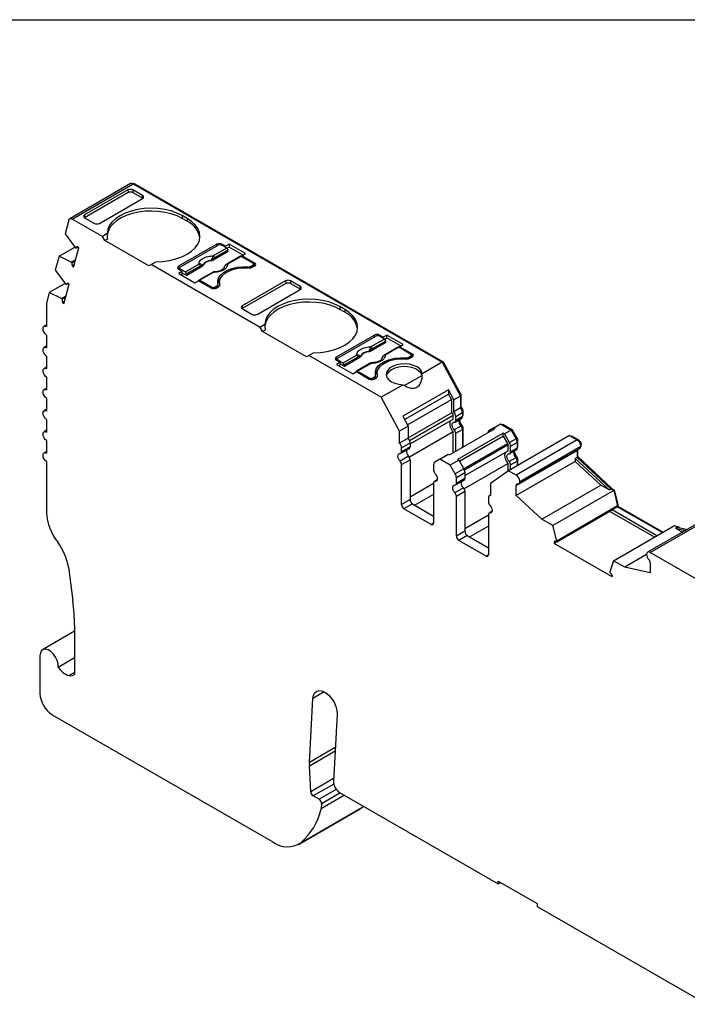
# Model space of a CAD drawing. Header units: millimetres. Extents: x 6 to 273, y 6 to 210.
# Tile 6 of 7: x 201 to 240, y 152 to 210. Entities that reach past the tile are written whole.
import ezdxf

# ---------------------------------------------------------------- set-up
doc = ezdxf.new("R2010")
doc.units = ezdxf.units.MM
doc.linetypes.add('SLD-Solid', pattern=[0])
doc.layers.add('TEXT', color=140, linetype='SLD-Solid', lineweight=25)

msp = doc.modelspace()

# ---------------------------------------------------------------- linework, layer by layer
for p, q in [((207.305, 200.031), (203.769, 197.99)), ((203.919, 197.975), (207.455, 200.016)), ((207.145, 199.664), (204.636, 198.216)), ((207.145, 199.664), (207.157, 199.508)), ((208, 199.334), (207.428, 199.664)), ((207.428, 199.664), (207.44, 199.508)), ((207.455, 200.016), (225.388, 189.664)), ((207.525, 199.976), (207.561, 199.996)), ((225.462, 189.662), (207.561, 199.996)), ((207.157, 199.508), (204.635, 198.052)), ((205.49, 197.722), (207.999, 199.171)), ((207.44, 199.508), (208.012, 199.178)), ((208.012, 199.179), (208, 199.334)), ((203.714, 197.912), (203.501, 197.116)), ((205.666, 196.967), (203.919, 197.975)), ((204.636, 198.216), (204.624, 198.059)), ((204.635, 198.052), (205.207, 197.722)), ((210.581, 198.008), (210.298, 198.171)), ((210.298, 198.171), (210.298, 198.008)), ((210.581, 197.844), (210.298, 198.008)), ((210.581, 198.008), (210.581, 197.844)), ((203.501, 197.116), (204.087, 196.321)), ((205.945, 197.127), (205.666, 196.967)), ((205.808, 196.722), (205.666, 196.967)), ((205.959, 196.809), (205.808, 196.722)), ((208.353, 195.252), (205.808, 196.722)), ((203.153, 195.818), (204.068, 196.346)), ((203.999, 195.174), (204.301, 196.3)), ((204.087, 196.321), (204.128, 196.285)), ((204.128, 196.285), (204.244, 196.351)), ((204.301, 196.3), (204.217, 196.375)), ((212.313, 196.518), (210.086, 195.232)), ((210.192, 195.191), (212.384, 196.456)), ((212.885, 196.29), (212.098, 195.835)), ((212.955, 196.175), (212.168, 195.72)), ((212.313, 196.518), (212.313, 196.416)), ((212.815, 196.391), (212.596, 196.518)), ((212.596, 196.518), (212.596, 196.456)), ((212.885, 196.29), (212.596, 196.456)), ((213.027, 196.514), (212.815, 196.391)), ((212.815, 196.33), (212.815, 196.391)), ((212.902, 196.278), (213.027, 196.35)), ((212.962, 196.082), (212.955, 196.175)), ((213.975, 195.967), (213.027, 196.514)), ((213.027, 196.514), (213.027, 196.35)), ((213.833, 195.885), (213.027, 196.35)), ((203.153, 195.818), (202.934, 194.999)), ((203.858, 195.468), (203.153, 195.818)), ((203.858, 195.468), (204.119, 195.618)), ((203.899, 195.431), (204.099, 195.547)), ((211.99, 195.566), (211.991, 195.551)), ((212.094, 195.647), (212.097, 195.582)), ((212.962, 196.082), (212.097, 195.582)), ((213.671, 195.812), (212.884, 195.357)), ((213.721, 195.807), (212.934, 195.352)), ((214.399, 195.416), (213.721, 195.807)), ((213.763, 195.844), (213.975, 195.967)), ((214.505, 195.416), (213.763, 195.844)), ((213.763, 195.783), (213.763, 195.844)), ((202.934, 194.999), (203.52, 194.204)), ((203.899, 195.431), (203.858, 195.468)), ((204.039, 195.319), (203.915, 195.248)), ((203.915, 195.248), (203.999, 195.174)), ((208.495, 195.334), (208.353, 195.252)), ((208.495, 195.334), (208.773, 195.495)), ((214.816, 191.685), (208.495, 195.334)), ((210.086, 195.232), (210.086, 195.069)), ((210.148, 195.104), (210.086, 195.069)), ((210.086, 195.069), (210.305, 194.942)), ((210.148, 195.13), (210.148, 195.033)), ((210.192, 195.069), (210.481, 194.902)), ((210.192, 195.007), (210.192, 195.069)), ((210.481, 194.902), (211.268, 195.356)), ((211.338, 195.241), (210.551, 194.787)), ((211.423, 195.193), (210.558, 194.694)), ((211.423, 195.193), (211.417, 195.257)), ((211.478, 195.255), (211.477, 195.269)), ((214.123, 195.199), (214.123, 195.143)), ((214.293, 195.232), (214.399, 195.293)), ((214.293, 195.144), (214.293, 195.232)), ((214.364, 195.17), (214.505, 195.252)), ((214.399, 195.293), (214.399, 195.191)), ((214.443, 195.216), (214.443, 195.354)), ((214.505, 195.252), (214.443, 195.288)), ((214.505, 195.252), (214.505, 195.416)), ((210.305, 194.942), (210.093, 194.82)), ((210.093, 194.82), (211.04, 194.273)), ((210.234, 194.738), (210.305, 194.779)), ((210.305, 194.779), (210.305, 194.942)), ((210.558, 194.694), (210.305, 194.84)), ((210.551, 194.787), (210.558, 194.694)), ((211.04, 194.273), (211.252, 194.395)), ((211.252, 194.395), (211.995, 193.966)), ((212.054, 194.878), (211.267, 194.424)), ((212.104, 194.873), (211.317, 194.419)), ((211.317, 194.419), (211.995, 194.028)), ((203.502, 194.228), (202.587, 193.7)), ((203.432, 193.056), (203.734, 194.183)), ((203.52, 194.204), (203.561, 194.168)), ((203.561, 194.168), (203.676, 194.234)), ((203.734, 194.183), (203.65, 194.258)), ((211.995, 194.028), (211.995, 193.966)), ((212.207, 194.028), (212.313, 194.089)), ((212.207, 193.94), (212.207, 194.028)), ((212.278, 193.966), (212.419, 194.048)), ((212.313, 194.089), (212.313, 193.987)), ((212.372, 194.021), (212.372, 194.17)), ((212.457, 194.283), (212.457, 194.119)), ((212.457, 194.119), (212.459, 194.08)), ((212.475, 194.112), (212.475, 194.148)), ((216.295, 194.382), (213.785, 192.933)), ((216.307, 194.226), (213.785, 192.77)), ((214.64, 192.44), (217.149, 193.889)), ((216.295, 194.382), (216.307, 194.226)), ((217.15, 194.052), (216.578, 194.382)), ((216.578, 194.382), (216.59, 194.226)), ((216.59, 194.226), (217.161, 193.896)), ((217.162, 193.897), (217.15, 194.052)), ((202.587, 193.7), (202.441, 193.153)), ((203.291, 193.351), (202.587, 193.7)), ((203.551, 193.501), (203.291, 193.351)), ((203.332, 193.314), (203.291, 193.351)), ((203.532, 193.43), (203.332, 193.314)), ((202.433, 193.094), (202.433, 191.729)), ((203.471, 193.202), (203.348, 193.131)), ((203.348, 193.131), (203.432, 193.056)), ((213.785, 192.933), (213.774, 192.777)), ((213.785, 192.77), (214.357, 192.44)), ((219.731, 192.725), (219.448, 192.889)), ((219.448, 192.889), (219.448, 192.725)), ((219.731, 192.562), (219.448, 192.725)), ((219.731, 192.725), (219.731, 192.562)), ((202.433, 191.83), (202.284, 191.744)), ((215.095, 191.845), (214.816, 191.685)), ((214.958, 191.44), (214.816, 191.685)), ((202.433, 191.239), (202.433, 190.504)), ((215.109, 191.527), (214.958, 191.44)), ((217.503, 189.97), (214.958, 191.44)), ((221.463, 191.236), (219.236, 189.95)), ((219.342, 189.909), (221.534, 191.174)), ((222.035, 191.008), (221.248, 190.553)), ((221.463, 191.133), (221.463, 191.236)), ((221.965, 191.109), (221.746, 191.236)), ((221.746, 191.236), (221.746, 191.174)), ((222.035, 191.008), (221.746, 191.174)), ((222.177, 191.231), (221.965, 191.109)), ((221.965, 191.048), (221.965, 191.109)), ((222.052, 190.996), (222.177, 191.068)), ((223.125, 190.684), (222.177, 191.231)), ((222.177, 191.068), (222.177, 191.231)), ((222.177, 191.068), (222.983, 190.603)), ((202.433, 190.606), (202.283, 190.519)), ((222.112, 190.8), (221.247, 190.3)), ((222.105, 190.892), (221.318, 190.438)), ((222.821, 190.53), (222.034, 190.075)), ((222.871, 190.525), (222.084, 190.07)), ((222.112, 190.8), (222.105, 190.892)), ((223.549, 190.133), (222.871, 190.525)), ((222.913, 190.562), (223.125, 190.684)), ((223.655, 190.133), (222.913, 190.562)), ((222.913, 190.501), (222.913, 190.562)), ((202.433, 190.014), (202.433, 189.28)), ((217.645, 190.052), (217.503, 189.97)), ((217.645, 190.052), (217.923, 190.212)), ((221.852, 187.623), (217.645, 190.052)), ((219.236, 189.95), (219.236, 189.786)), ((219.236, 189.786), (219.298, 189.822)), ((219.298, 189.848), (219.298, 189.751)), ((219.631, 189.62), (220.418, 190.074)), ((220.488, 189.959), (219.701, 189.504)), ((220.573, 189.911), (219.708, 189.412)), ((220.573, 189.911), (220.567, 189.975)), ((220.628, 189.973), (220.627, 189.987)), ((221.14, 190.283), (221.141, 190.268)), ((221.243, 190.365), (221.247, 190.3)), ((223.273, 189.917), (223.273, 189.861)), ((223.443, 189.95), (223.549, 190.011)), ((223.443, 189.862), (223.443, 189.95)), ((223.514, 189.888), (223.655, 189.97)), ((223.549, 190.011), (223.549, 189.909)), ((223.593, 189.934), (223.593, 190.072)), ((223.593, 190.006), (223.655, 189.97)), ((223.655, 189.97), (223.655, 190.133)), ((202.433, 189.381), (202.283, 189.294)), ((219.236, 189.786), (219.455, 189.66)), ((219.455, 189.66), (219.243, 189.537)), ((219.243, 189.537), (220.19, 188.99)), ((219.342, 189.786), (219.631, 189.62)), ((219.342, 189.725), (219.342, 189.786)), ((219.455, 189.497), (219.384, 189.456)), ((219.455, 189.497), (219.455, 189.66)), ((219.708, 189.412), (219.455, 189.558)), ((219.701, 189.504), (219.708, 189.412)), ((221.204, 189.596), (220.417, 189.142)), ((221.254, 189.591), (220.467, 189.137)), ((225.388, 189.664), (224.226, 188.993)), ((225.388, 189.664), (226.449, 187.695)), ((225.406, 189.629), (225.462, 189.662)), ((226.485, 187.766), (225.462, 189.662)), ((202.433, 188.79), (202.433, 188.055)), ((220.19, 188.99), (220.402, 189.113)), ((220.402, 189.113), (221.145, 188.684)), ((220.467, 189.137), (221.145, 188.745)), ((221.145, 188.745), (221.145, 188.684)), ((221.357, 188.745), (221.463, 188.807)), ((221.357, 188.658), (221.357, 188.745)), ((221.428, 188.684), (221.569, 188.766)), ((221.463, 188.807), (221.463, 188.705)), ((221.522, 188.738), (221.522, 188.888)), ((221.607, 189.001), (221.607, 188.837)), ((221.607, 188.837), (221.609, 188.798)), ((221.625, 188.83), (221.625, 188.866)), ((224.214, 188.895), (223.193, 188.306)), ((202.433, 188.156), (202.283, 188.07)), ((223.119, 188.355), (221.852, 187.623)), ((202.433, 187.565), (202.433, 186.83)), ((222.914, 185.654), (221.852, 187.623)), ((225.746, 188.053), (223.094, 186.522)), ((223.195, 186.337), (225.746, 187.81)), ((226.06, 187.47), (225.746, 188.053)), ((225.746, 188.053), (225.746, 187.81)), ((225.919, 187.489), (225.746, 187.81)), ((226.449, 187.695), (226.06, 187.47)), ((226.429, 187.733), (226.485, 187.766)), ((226.449, 187.695), (226.449, 187.01)), ((226.485, 187.056), (226.485, 187.766)), ((223.367, 186.016), (225.919, 187.489)), ((225.919, 187.489), (225.919, 186.72)), ((226.06, 186.785), (226.06, 187.47)), ((226.449, 187.01), (226.06, 186.785)), ((226.449, 187.036), (226.485, 187.056)), ((202.433, 186.931), (202.283, 186.845)), ((223.094, 186.522), (223.409, 185.94)), ((223.409, 185.271), (225.919, 186.72)), ((223.488, 185.121), (226.029, 186.588)), ((226.029, 186.361), (226.029, 186.588)), ((226.129, 186.188), (226.518, 186.412)), ((226.17, 186.507), (226.559, 186.731)), ((226.17, 186.279), (226.17, 186.507)), ((226.559, 186.504), (226.17, 186.279)), ((226.55, 186.808), (226.595, 186.833)), ((226.559, 186.731), (226.559, 186.504)), ((226.559, 186.585), (226.595, 186.606)), ((226.559, 186.552), (226.574, 186.56)), ((226.595, 186.606), (226.595, 186.833)), ((202.433, 186.34), (202.433, 185.605)), ((223.409, 185.94), (222.914, 185.654)), ((223.409, 185.94), (223.409, 185.254)), ((223.519, 184.912), (226.029, 186.361)), ((226.474, 185.954), (226.086, 185.73)), ((226.552, 185.957), (226.498, 185.925)), ((226.547, 185.83), (226.595, 185.857)), ((226.595, 184.736), (226.595, 185.857)), ((228.386, 185.851), (228.094, 185.683)), ((228.386, 185.851), (228.775, 186.076)), ((228.456, 185.81), (228.386, 185.851)), ((228.775, 186.076), (229.388, 185.722)), ((228.875, 186.018), (228.91, 186.038)), ((229.465, 185.718), (228.91, 186.038)), ((202.433, 185.707), (202.283, 185.62)), ((222.914, 184.969), (222.914, 185.654)), ((223.409, 185.254), (222.914, 184.969)), ((226.029, 185.613), (223.477, 184.139)), ((225.805, 184.279), (228.456, 185.81)), ((226.029, 184.409), (226.029, 185.613)), ((226.17, 185.531), (226.559, 185.755)), ((226.17, 184.491), (226.17, 185.531)), ((228.928, 185.538), (226.276, 184.007)), ((228.928, 185.375), (226.383, 183.905)), ((228.94, 185.368), (226.389, 183.895)), ((226.559, 185.755), (226.559, 184.715)), ((228.928, 185.375), (228.928, 185.538)), ((228.999, 185.497), (228.928, 185.538)), ((228.94, 185.368), (228.928, 185.375)), ((229.19, 184.935), (228.94, 185.368)), ((229.388, 185.722), (228.999, 185.497)), ((229.29, 184.992), (228.999, 185.497)), ((232.775, 185.399), (229.239, 183.358)), ((229.388, 185.722), (229.679, 185.217)), ((229.408, 185.686), (229.465, 185.718)), ((229.735, 185.249), (229.465, 185.718)), ((229.679, 185.217), (229.735, 185.249)), ((232.775, 185.399), (233.213, 185.146)), ((232.877, 185.34), (232.912, 185.361)), ((233.319, 185.126), (232.912, 185.361)), ((202.433, 185.115), (202.433, 184.38)), ((223.024, 184.69), (223.519, 184.976)), ((223.519, 184.748), (223.024, 184.463)), ((223.024, 184.463), (223.024, 184.69)), ((223.519, 184.976), (223.519, 184.748)), ((229.19, 184.935), (226.639, 183.462)), ((229.211, 184.865), (226.67, 183.398)), ((229.211, 184.524), (229.211, 184.865)), ((229.679, 185.217), (229.29, 184.992)), ((229.352, 184.783), (229.741, 185.008)), ((229.352, 184.442), (229.352, 184.783)), ((233.213, 185.146), (229.678, 183.105)), ((229.732, 185.084), (229.777, 185.11)), ((229.741, 185.008), (229.741, 184.667)), ((229.741, 184.748), (229.777, 184.769)), ((229.741, 184.715), (229.756, 184.723)), ((229.777, 184.769), (229.777, 185.11)), ((229.89, 182.743), (233.425, 184.784)), ((233.275, 185.1), (233.319, 185.126)), ((233.415, 184.86), (233.461, 184.886)), ((202.433, 184.482), (202.283, 184.395)), ((223.434, 184.199), (222.939, 183.913)), ((222.982, 184.371), (223.477, 184.657)), ((225.239, 184.035), (225.734, 184.32)), ((225.734, 184.32), (225.805, 184.279)), ((226.701, 183.075), (229.211, 184.524)), ((229.656, 184.117), (229.268, 183.893)), ((229.311, 184.351), (229.7, 184.575)), ((229.741, 184.667), (229.352, 184.442)), ((229.678, 182.496), (233.213, 184.537)), ((229.734, 184.12), (229.68, 184.089)), ((229.828, 182.61), (233.363, 184.651)), ((233.213, 184.135), (233.107, 184.074)), ((233.213, 184.537), (233.213, 184.135)), ((233.213, 184.157), (233.248, 184.177)), ((233.213, 184.135), (235.175, 182.309)), ((233.248, 184.177), (233.248, 184.585)), ((235.27, 182.295), (233.248, 184.177)), ((202.433, 183.89), (202.433, 180.939)), ((223.024, 183.714), (223.519, 184)), ((223.024, 181.394), (223.024, 183.714)), ((223.519, 184), (223.519, 181.68)), ((224.885, 183.729), (224.885, 183.388)), ((225.239, 184.035), (224.948, 183.866)), ((225.852, 183.681), (225.239, 184.035)), ((226.347, 183.966), (225.852, 183.681)), ((226.144, 183.176), (225.852, 183.681)), ((226.276, 184.007), (226.347, 183.966)), ((226.347, 183.966), (226.639, 183.462)), ((229.211, 183.776), (226.659, 182.303)), ((229.211, 183.339), (229.211, 183.776)), ((229.352, 183.694), (229.741, 183.918)), ((229.352, 183.424), (229.352, 183.694)), ((233.107, 183.903), (229.678, 181.923)), ((229.729, 183.993), (229.777, 184.021)), ((229.741, 183.918), (229.741, 183.648)), ((229.777, 183.669), (229.777, 184.021)), ((233.107, 184.074), (233.107, 183.903)), ((233.107, 184.074), (235.068, 182.248)), ((234.586, 182.526), (233.107, 183.903)), ((226.639, 183.462), (226.144, 183.176)), ((226.206, 182.967), (226.701, 183.252)), ((226.206, 182.626), (226.206, 182.967)), ((226.701, 183.252), (226.701, 182.912)), ((229.239, 183.358), (228.178, 182.615)), ((229.678, 183.105), (229.239, 183.358)), ((223.519, 181.843), (224.885, 182.632)), ((224.885, 182.64), (224.885, 180.319)), ((225.088, 182.824), (224.927, 182.731)), ((224.97, 182.74), (225.08, 182.804)), ((226.164, 182.534), (226.659, 182.82)), ((226.701, 182.912), (226.206, 182.626)), ((228.178, 182.615), (228.178, 181.93)), ((229.678, 181.923), (229.678, 182.496)), ((231.156, 180.547), (234.586, 182.526)), ((235.068, 182.248), (234.586, 182.526)), ((224.885, 181.979), (223.802, 181.353)), ((226.616, 182.362), (226.121, 182.076)), ((226.206, 181.877), (226.701, 182.163)), ((226.206, 179.557), (226.206, 181.877)), ((226.701, 182.163), (226.701, 179.843)), ((228.178, 181.944), (228.13, 181.916)), ((231.156, 180.547), (229.678, 181.923)), ((235.334, 182.217), (231.799, 180.176)), ((235.068, 182.248), (235.175, 182.309)), ((235.175, 182.309), (235.334, 182.217)), ((235.235, 182.274), (235.27, 182.295)), ((235.39, 182.226), (235.27, 182.295)), ((235.334, 182.217), (235.564, 181.314)), ((235.339, 182.196), (235.39, 182.226)), ((235.599, 181.402), (235.39, 182.226)), ((223.519, 181.68), (223.024, 181.394)), ((223.66, 181.435), (223.165, 181.149)), ((223.66, 181.435), (224.885, 180.727)), ((228.067, 181.779), (228.067, 181.551)), ((235.564, 181.314), (232.028, 179.273)), ((235.564, 181.265), (235.246, 181.081)), ((235.549, 181.373), (235.599, 181.402)), ((235.564, 181.314), (235.564, 181.265)), ((235.564, 181.265), (235.599, 181.285)), ((235.564, 181.265), (238.159, 179.767)), ((235.599, 181.285), (235.599, 181.402)), ((238.194, 179.787), (235.599, 181.285)), ((224.744, 180.238), (223.165, 181.149)), ((226.701, 180.006), (228.067, 180.795)), ((228.067, 180.803), (228.067, 178.482)), ((228.27, 180.987), (228.109, 180.894)), ((228.152, 180.903), (228.262, 180.967)), ((232.028, 179.224), (235.246, 181.081)), ((237.699, 179.501), (235.104, 180.999)), ((237.841, 179.583), (235.246, 181.081)), ((224.885, 180.319), (224.744, 180.238)), ((228.067, 180.142), (226.984, 179.516)), ((231.799, 180.176), (231.156, 180.547)), ((232.028, 179.273), (231.799, 180.176)), ((235.333, 178.135), (238.869, 180.176)), ((240.841, 180.671), (237.306, 178.63)), ((237.456, 178.615), (240.991, 180.656)), ((238.869, 180.176), (239.028, 180.084)), ((238.99, 180.106), (239.025, 180.127)), ((239.144, 180.058), (239.025, 180.127)), ((226.701, 179.843), (226.206, 179.557)), ((226.842, 179.598), (226.347, 179.312)), ((226.842, 179.598), (228.067, 178.891)), ((239.028, 180.084), (238.922, 180.023)), ((238.922, 180.023), (239.321, 179.793)), ((238.922, 180.023), (239.496, 179.895)), ((239.028, 180.084), (239.603, 179.956)), ((227.926, 178.401), (226.347, 179.312)), ((231.887, 179.243), (231.887, 179.142)), ((232.028, 179.224), (231.887, 179.142)), ((235.245, 177.203), (231.887, 179.142)), ((232.028, 179.224), (232.028, 179.273)), ((228.067, 178.482), (227.926, 178.401)), ((237.244, 178.496), (235.976, 177.764)), ((242.033, 175.973), (237.456, 178.615)), ((235.333, 178.135), (235.103, 177.497)), ((235.976, 177.764), (235.333, 178.135)), ((237.456, 178.006), (237.456, 177.433)), ((203.691, 177.752), (203.955, 175.799)), ((235.103, 177.497), (235.103, 177.448)), ((235.245, 177.203), (235.245, 177.304)), ((237.456, 177.433), (235.976, 177.764)), ((204.054, 174.036), (202.201, 172.967)), ((204.054, 174.382), (204.054, 171.54)), ((202.046, 172.624), (202.046, 170.419)), ((203.105, 171.958), (204.054, 172.506)), ((204.054, 171.639), (203.747, 171.462)), ((218.538, 170.515), (217.875, 170.132)), ((217.675, 166.424), (217.875, 170.132)), ((202.753, 169.194), (215.548, 161.808)), ((219.286, 169.218), (219.076, 165.317)), ((219.183, 167.294), (217.675, 166.424)), ((217.675, 166.223), (219.172, 167.086)), ((217.755, 164.713), (217.675, 166.223)), ((219.085, 165.48), (217.755, 164.713)), ((219.091, 165.167), (217.896, 164.478)), ((219.239, 164.854), (218.242, 164.278)), ((219.429, 164.681), (228.637, 159.365)), ((218.242, 164.278), (217.896, 164.478)), ((219.712, 164.518), (218.354, 163.734)), ((219.482, 164.65), (218.383, 164.016)), ((217.048, 161.659), (220.583, 163.7)), ((217.185, 161.755), (220.721, 163.796)), ((218.383, 164.016), (218.354, 163.734)), ((220.583, 163.7), (220.721, 163.796)), ((220.721, 163.796), (220.818, 163.879)), ((228.637, 159.529), (230.9, 158.222)), ((228.637, 159.365), (228.637, 159.529)), ((228.637, 159.365), (228.778, 159.447)), ((230.9, 158.222), (230.9, 158.059)), ((230.9, 158.059), (240.745, 152.375))]:
    msp.add_line(p, q)
at = {"flags": 128}
for points in [[(210.298, 198.171), (209.993, 198.321), (209.652, 198.442), (209.282, 198.53), (208.892, 198.584), (208.493, 198.602), (208.094, 198.584), (207.705, 198.53), (207.335, 198.441), (206.994, 198.32), (206.69, 198.17), (206.43, 197.994), (206.221, 197.796), (206.068, 197.583), (205.976, 197.358), (205.945, 197.127)], [(210.298, 198.008), (210, 198.155), (209.667, 198.274), (209.305, 198.362), (208.925, 198.418), (208.535, 198.439), (208.143, 198.425), (207.76, 198.376), (207.394, 198.295), (207.054, 198.181), (206.749, 198.04), (206.484, 197.872), (206.268, 197.684), (206.104, 197.478), (205.996, 197.26), (205.948, 197.036), (205.947, 197.022)], [(203.714, 197.912), (203.726, 197.943), (203.743, 197.968), (203.764, 197.987), (203.79, 197.999), (203.819, 198.004), (203.851, 198.002), (203.884, 197.992), (203.919, 197.975)], [(208.773, 195.495), (209.172, 195.512), (209.562, 195.566), (209.932, 195.654), (210.274, 195.775), (210.579, 195.925), (210.839, 196.1), (211.049, 196.297), (211.202, 196.511), (211.296, 196.735), (211.328, 196.966), (211.296, 197.196), (211.203, 197.421), (211.05, 197.635), (210.841, 197.832), (210.581, 198.008)], [(212.37, 194.187), (212.357, 194.371), (212.41, 194.552), (212.527, 194.724), (212.701, 194.878), (212.927, 195.008), (213.193, 195.109), (213.49, 195.176), (213.805, 195.206), (214.123, 195.199)], [(212.475, 194.148), (212.459, 194.328), (212.508, 194.507), (212.621, 194.676), (212.791, 194.828), (213.013, 194.956), (213.276, 195.054), (213.568, 195.119), (213.878, 195.147), (214.191, 195.138)], [(211.248, 194.392), (211.249, 194.398), (211.254, 194.41), (211.261, 194.419), (211.269, 194.425), (211.28, 194.428), (211.292, 194.428), (211.304, 194.425), (211.317, 194.419)], [(219.448, 192.889), (219.143, 193.039), (218.802, 193.16), (218.432, 193.248), (218.042, 193.302), (217.643, 193.32), (217.244, 193.302), (216.855, 193.247), (216.485, 193.159), (216.144, 193.038), (215.839, 192.888), (215.58, 192.712), (215.371, 192.514), (215.218, 192.301), (215.125, 192.076), (215.095, 191.845)], [(219.448, 192.725), (219.15, 192.873), (218.817, 192.992), (218.455, 193.08), (218.075, 193.135), (217.685, 193.156), (217.293, 193.143), (216.91, 193.094), (216.544, 193.012), (216.204, 192.899), (215.899, 192.757), (215.634, 192.59), (215.418, 192.401), (215.253, 192.196), (215.146, 191.978), (215.097, 191.753), (215.096, 191.739)], [(217.923, 190.212), (218.322, 190.23), (218.712, 190.284), (219.082, 190.372), (219.424, 190.492), (219.729, 190.642), (219.989, 190.818), (220.199, 191.015), (220.352, 191.229), (220.446, 191.453), (220.478, 191.684), (220.446, 191.914), (220.353, 192.139), (220.2, 192.353), (219.991, 192.55), (219.731, 192.725)], [(202.433, 191.239), (202.352, 191.305), (202.283, 191.398), (202.238, 191.504), (202.221, 191.607), (202.238, 191.691), (202.283, 191.744), (202.352, 191.757), (202.433, 191.729)], [(202.433, 190.014), (202.352, 190.08), (202.283, 190.173), (202.237, 190.279), (202.221, 190.382), (202.237, 190.466), (202.283, 190.519), (202.352, 190.532), (202.433, 190.504)], [(221.52, 188.905), (221.507, 189.089), (221.56, 189.27), (221.677, 189.441), (221.851, 189.595), (222.077, 189.726), (222.343, 189.826), (222.64, 189.894), (222.955, 189.924), (223.273, 189.917)], [(221.625, 188.866), (221.609, 189.046), (221.658, 189.225), (221.771, 189.394), (221.941, 189.546), (222.163, 189.674), (222.426, 189.772), (222.718, 189.837), (223.028, 189.865), (223.341, 189.856)], [(202.433, 188.79), (202.352, 188.855), (202.283, 188.948), (202.237, 189.054), (202.221, 189.157), (202.237, 189.241), (202.283, 189.294), (202.352, 189.308), (202.433, 189.28)], [(224.226, 188.993), (224.182, 189.138), (224.078, 189.271), (223.923, 189.387), (223.723, 189.478), (223.492, 189.538), (223.243, 189.565), (222.99, 189.556), (222.748, 189.513), (222.53, 189.437), (222.351, 189.333), (222.22, 189.208), (222.145, 189.068), (222.13, 188.922), (222.176, 188.778), (222.281, 188.645), (222.438, 188.53), (222.638, 188.44), (222.87, 188.38), (223.119, 188.355)], [(224.214, 188.895), (224.142, 189.037), (224.013, 189.164), (223.835, 189.269), (223.618, 189.347), (223.375, 189.392), (223.12, 189.402), (222.869, 189.376), (222.636, 189.316), (222.435, 189.225), (222.278, 189.109), (222.174, 188.975), (222.137, 188.878)], [(220.398, 189.11), (220.399, 189.116), (220.404, 189.128), (220.411, 189.137), (220.419, 189.143), (220.43, 189.146), (220.442, 189.146), (220.454, 189.143), (220.467, 189.137)], [(202.433, 187.565), (202.352, 187.63), (202.283, 187.723), (202.237, 187.829), (202.221, 187.932), (202.237, 188.017), (202.283, 188.07), (202.352, 188.083), (202.433, 188.055)], [(202.433, 186.34), (202.352, 186.405), (202.283, 186.498), (202.237, 186.604), (202.221, 186.707), (202.237, 186.792), (202.283, 186.845), (202.352, 186.858), (202.433, 186.83)], [(226.086, 185.73), (226.034, 185.797), (225.993, 185.873), (225.967, 185.952), (225.958, 186.028), (225.967, 186.092), (225.993, 186.142), (226.034, 186.171), (226.086, 186.179)], [(202.433, 185.115), (202.352, 185.181), (202.283, 185.274), (202.237, 185.38), (202.221, 185.483), (202.237, 185.567), (202.283, 185.62), (202.352, 185.633), (202.433, 185.605)], [(202.433, 183.89), (202.352, 183.956), (202.283, 184.049), (202.237, 184.155), (202.221, 184.258), (202.237, 184.342), (202.283, 184.395), (202.352, 184.409), (202.433, 184.38)], [(222.939, 183.913), (222.887, 183.98), (222.846, 184.057), (222.82, 184.136), (222.812, 184.211), (222.82, 184.276), (222.846, 184.325), (222.887, 184.355), (222.939, 184.362)], [(229.268, 183.893), (229.215, 183.96), (229.175, 184.036), (229.149, 184.115), (229.14, 184.191), (229.149, 184.256), (229.175, 184.305), (229.215, 184.334), (229.268, 184.342)], [(233.216, 184.566), (233.215, 184.56), (233.213, 184.537)], [(224.97, 183.189), (225.022, 183.122), (225.063, 183.046), (225.089, 182.966), (225.098, 182.891), (225.089, 182.826), (225.063, 182.777), (225.022, 182.748), (224.97, 182.74)], [(226.121, 182.076), (226.069, 182.144), (226.028, 182.22), (226.002, 182.299), (225.994, 182.374), (226.002, 182.439), (226.028, 182.488), (226.069, 182.518), (226.121, 182.525)], [(228.152, 181.352), (228.204, 181.285), (228.245, 181.209), (228.271, 181.13), (228.28, 181.054), (228.271, 180.99), (228.245, 180.94), (228.204, 180.911), (228.152, 180.903)], [(203.105, 171.958), (203.096, 172.142), (203.042, 172.341), (202.949, 172.538), (202.824, 172.716), (202.677, 172.86), (202.522, 172.958), (202.372, 173.001), (202.239, 172.985), (202.135, 172.912), (202.069, 172.788), (202.046, 172.624)], [(217.875, 170.132), (217.91, 170.321), (217.991, 170.466), (218.112, 170.557), (218.265, 170.588), (218.439, 170.557), (218.623, 170.466), (218.804, 170.32), (218.97, 170.131), (219.11, 169.911), (219.213, 169.675), (219.273, 169.439), (219.286, 169.218)]]:
    msp.add_lwpolyline(points, dxfattribs=at)
for centre, radius, start, end in [((207.367, 199.892), 0.152, 54.6724, 114.0171), ((207.501, 199.913), 0.102, 54.3468, 109.6072), ((210.007, 196.633), 1.341, 10.8525, 64.663), ((204.295, 196.209), 0.183, 115.1262, 155.5999), ((212.455, 196.245), 0.307, 62.6096, 117.3904), ((212.49, 196.252), 0.231, 62.6097, 117.3903), ((212.801, 196.159), 0.155, 5.689, 57.1991), ((211.978, 194.993), 0.573, 88.8448, 151.1498), ((211.979, 194.979), 0.571, 88.8136, 151.181), ((211.771, 195.265), 0.5, 49.8822, 58.7426), ((212.013, 195.705), 0.155, 5.689, 57.1991), ((213.692, 195.768), 0.0484, 53.1025, 115.5871), ((204.44, 195.386), 0.543, 175.1886, 194.6786), ((210.117, 195.15), 0.0873, 110.7835, 249.2164), ((210.215, 195.13), 0.0655, 110.7834, 249.2166), ((211.184, 195.226), 0.155, 5.689, 57.1991), ((211.308, 195.303), 0.118, 336.668, 18.1748), ((212.777, 195.254), 0.00686, 52.5203, 103.5056), ((212.905, 195.312), 0.0497, 54.016, 114.6959), ((214.154, 195.498), 0.3, 264.1493, 297.6352), ((214.224, 195.437), 0.301, 263.6693, 297.5976), ((214.376, 195.354), 0.0655, 290.7834, 69.2166), ((214.474, 195.334), 0.0873, 290.7834, 69.2166), ((210.396, 194.771), 0.155, 5.689, 57.1991), ((212.075, 194.833), 0.0498, 54.0182, 114.6714), ((213.04, 194.096), 0.692, 134.3616, 168.6992), ((203.728, 194.092), 0.183, 115.1262, 155.5999), ((212.101, 194.232), 0.231, 242.6097, 297.3903), ((212.136, 194.239), 0.307, 242.6097, 297.3903), ((212.278, 194.174), 0.0925, 292.3205, 7.6741), ((212.385, 194.133), 0.0919, 292.1145, 9.0942), ((203.873, 193.269), 0.543, 175.1886, 194.6786), ((202.663, 193.096), 0.23, 165.5734, 180.5104), ((219.157, 191.35), 1.341, 10.8525, 64.663), ((221.604, 190.963), 0.307, 62.6096, 117.3904), ((221.64, 190.97), 0.231, 62.6097, 117.3903), ((221.951, 190.877), 0.155, 5.689, 57.1991), ((220.921, 189.983), 0.5, 49.8822, 58.7426), ((221.163, 190.423), 0.155, 5.689, 57.1991), ((222.842, 190.486), 0.0484, 53.1025, 115.5871), ((219.267, 189.868), 0.0873, 110.7835, 249.2164), ((219.365, 189.848), 0.0655, 110.7834, 249.2166), ((220.334, 189.944), 0.155, 5.689, 57.1991), ((220.458, 190.021), 0.118, 336.668, 18.1748), ((221.128, 189.711), 0.573, 88.8448, 151.1498), ((221.129, 189.697), 0.571, 88.8136, 151.181), ((221.927, 189.972), 0.00686, 52.5203, 103.5056), ((222.055, 190.03), 0.0497, 54.016, 114.6959), ((223.304, 190.215), 0.3, 264.1493, 297.6352), ((223.374, 190.155), 0.301, 263.6693, 297.5976), ((223.526, 190.072), 0.0655, 290.7834, 69.2166), ((223.624, 190.052), 0.0873, 290.7834, 69.2166), ((219.546, 189.489), 0.155, 5.689, 57.1991), ((221.225, 189.551), 0.0498, 54.0182, 114.6714), ((222.19, 188.814), 0.692, 134.3616, 168.6992), ((221.251, 188.95), 0.231, 242.6097, 297.3903), ((221.286, 188.957), 0.307, 242.6097, 297.3903), ((221.428, 188.892), 0.0925, 292.3205, 7.6741), ((221.535, 188.851), 0.0919, 292.1145, 9.0942), ((226.098, 186.71), 0.462, 2.6816, 40.481), ((226.282, 186.817), 0.313, 2.9317, 49.656), ((225.901, 186.593), 0.128, 357.891, 82.031), ((225.709, 186.485), 0.462, 2.6816, 40.481), ((226.46, 186.493), 0.0995, 305.3053, 6.0068), ((226.545, 186.601), 0.0497, 305.3055, 6.0066), ((226.453, 186.08), 0.631, 163.8912, 227.8164), ((226.086, 186.264), 0.0853, 269.3919, 10.3655), ((226.744, 186.242), 0.395, 168.7921, 226.9559), ((227.011, 186.389), 0.631, 184.995, 223.2821), ((226.248, 185.74), 0.311, 2.8262, 43.4312), ((226.439, 185.85), 0.156, 2.8262, 43.4312), ((223.057, 184.954), 0.462, 2.6816, 40.481), ((225.859, 185.516), 0.311, 2.8262, 43.4312), ((228.177, 185.565), 0.144, 125.0293, 179.621), ((229.488, 185.1), 0.289, 1.9565, 31.1437), ((222.562, 184.669), 0.462, 2.6816, 40.481), ((223.42, 184.738), 0.0995, 305.3053, 6.0068), ((229.067, 184.86), 0.144, 1.9565, 31.1437), ((228.92, 184.768), 0.433, 1.9565, 31.1437), ((229.309, 184.993), 0.433, 1.9565, 31.1437), ((229.727, 184.764), 0.0497, 305.3055, 6.0066), ((232.964, 184.757), 0.462, 3.3119, 57.3418), ((233.153, 184.866), 0.309, 3.6632, 57.3174), ((233.279, 184.771), 0.147, 304.9756, 4.8118), ((233.357, 184.881), 0.103, 310.3812, 2.7014), ((222.94, 184.447), 0.0853, 269.3919, 10.3655), ((223.703, 184.487), 0.395, 168.7921, 226.9559), ((223.208, 183.985), 0.311, 2.8262, 43.4312), ((229.635, 184.243), 0.631, 163.8912, 227.8164), ((229.268, 184.427), 0.0853, 269.3919, 10.3655), ((229.926, 184.406), 0.395, 168.7921, 226.9559), ((230.193, 184.552), 0.631, 184.995, 223.2821), ((229.43, 183.903), 0.311, 2.8262, 43.4312), ((229.642, 184.656), 0.0995, 305.3055, 6.0066), ((229.621, 184.013), 0.156, 2.8262, 43.4312), ((222.713, 183.699), 0.311, 2.8262, 43.4312), ((225.036, 183.744), 0.151, 125.6981, 185.6204), ((229.041, 183.679), 0.311, 2.8262, 43.4312), ((225.196, 183.403), 0.311, 182.8262, 223.4312), ((225.773, 182.952), 0.433, 1.9565, 31.1437), ((226.268, 183.238), 0.433, 1.9565, 31.1437), ((229.428, 182.716), 0.462, 3.3118, 57.3419), ((224.969, 182.655), 0.0853, 89.3919, 190.3655), ((226.122, 182.61), 0.0853, 269.3919, 10.3655), ((226.885, 182.65), 0.395, 168.7921, 226.9559), ((226.602, 182.901), 0.0995, 305.3055, 6.0066), ((229.762, 182.511), 0.0853, 89.3923, 190.3653), ((229.765, 182.723), 0.127, 268.9987, 8.9426), ((225.895, 181.862), 0.311, 2.8262, 43.4312), ((226.39, 182.148), 0.311, 2.8262, 43.4312), ((228.197, 181.8), 0.131, 98.3858, 189.5016), ((223.331, 181.408), 0.307, 182.6054, 237.3945), ((223.826, 181.694), 0.307, 182.6055, 237.3945), ((228.378, 181.566), 0.311, 182.8261, 223.4313), ((205.47, 181.072), 3.04, 182.5169, 217.9242), ((228.151, 180.818), 0.0853, 89.3919, 190.3654), ((224.799, 180.305), 0.0873, 230.7967, 9.2141), ((226.513, 179.571), 0.307, 182.6056, 237.3945), ((227.008, 179.857), 0.307, 182.6055, 237.3945), ((200.517, 177.256), 3.213, 8.8887, 37.3196), ((231.925, 178.988), 0.258, 66.2735, 98.4316), ((227.981, 178.468), 0.0873, 230.7968, 9.2139), ((237.373, 178.514), 0.13, 50.5335, 187.5166), ((237.713, 178.527), 0.47, 183.5811, 223.3478), ((237.145, 177.99), 0.311, 2.8261, 43.4314), ((234.665, 176.877), 0.72, 36.3626, 52.4858), ((193.434, 174.354), 10.619, 0.1524, 7.8179), ((204.036, 172.501), 1.079, 210.2544, 254.4541), ((203.581, 170.489), 1.537, 182.6055, 237.3945), ((219.561, 166.325), 1.889, 177.0142, 183.1153), ((219.837, 165.323), 0.761, 180.4191, 237.5877), ((218.064, 164.739), 0.31, 184.8352, 237.2443), ((218.082, 164.024), 0.301, 358.5088, 57.794), ((214.748, 164.528), 3.692, 311.3038, 347.574), ((216.404, 162.944), 1.422, 232.9846, 303.2906)]:
    msp.add_arc(centre, radius, start, end)
for centre, major_axis, ratio, start_param, end_param in [((207.286, 199.582), (0.2, 0.001), 0.577279, 0.781586, 2.352383), ((207.298, 199.426), (0.2, 0.001), 0.577279, 0.781586, 2.352383), ((207.858, 199.252), (0.2, 0.001), 0.577279, 5.493975, 7.064771), ((204.777, 198.134), (0.2, 0.001), 0.577279, 2.352383, 3.923179), ((205.349, 197.804), (0.2, 0.001), 0.577279, 3.923179, 5.493975), ((208.495, 195.66), (-1.803, 3.123), 0.577335, 0.787088, 0.892481), ((216.436, 194.3), (0.2, 0.001), 0.577279, 0.781586, 2.352383), ((216.448, 194.144), (0.2, 0.001), 0.577279, 0.781586, 2.352383), ((217.008, 193.97), (0.2, 0.001), 0.577279, 5.493975, 7.064771), ((213.927, 192.852), (0.2, 0.001), 0.577279, 2.352383, 3.923179), ((214.499, 192.522), (0.2, 0.001), 0.577279, 3.923179, 5.493975), ((217.645, 190.378), (-1.803, 3.123), 0.577335, 0.787088, 0.892481), ((223.178, 189.592), (-0.725, 1.386), 0.547586, 2.323245, 4.005382), ((223.178, 189.348), (-0.725, 1.386), 0.547586, 4.045223, 4.113811)]:
    msp.add_ellipse(centre, major_axis=major_axis, ratio=ratio, start_param=start_param, end_param=end_param)
for points, knots in [([(211.268, 195.356), (211.269, 195.371), (211.27, 195.401), (211.282, 195.446), (211.3, 195.49), (211.336, 195.549), (211.4, 195.621), (211.508, 195.697), (211.639, 195.759), (211.786, 195.803), (211.941, 195.83), (212.045, 195.834), (212.098, 195.835)], [0, 0, 0, 0, 0.06027, 0.120056, 0.179893, 0.240314, 0.370015, 0.500128, 0.629829, 0.759943, 0.879871, 1, 1, 1, 1]), ([(211.99, 195.566), (211.995, 195.578), (212.004, 195.6), (212.015, 195.635), (212.024, 195.665), (212.029, 195.684), (212.031, 195.693)], [0, 0, 0, 0, 0.306881, 0.575882, 0.806979, 1, 1, 1, 1]), ([(212.094, 195.647), (212.082, 195.636), (212.051, 195.605), (212.013, 195.581), (211.99, 195.566)], [0, 0, 0, 0, 0.389276, 1, 1, 1, 1]), ([(212.097, 195.582), (212.092, 195.58), (212.087, 195.577), (212.082, 195.575), (212.077, 195.573), (212.072, 195.57), (212.067, 195.568), (212.061, 195.566), (212.056, 195.564), (212.05, 195.562), (212.047, 195.562), (212.045, 195.561), (212.042, 195.56), (212.036, 195.558), (212.03, 195.557), (212.024, 195.556), (212.021, 195.555), (212.018, 195.554), (212.015, 195.554), (212.007, 195.552), (211.999, 195.551), (211.991, 195.551)], [0, 0, 0, 0, 0.0000193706, 0.0000193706, 0.0000193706, 0.0000387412, 0.0000387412, 0.0000387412, 0.0000581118, 0.0000581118, 0.0000581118, 0.0000677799, 0.0000677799, 0.0000677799, 0.0000871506, 0.0000871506, 0.0000871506, 0.0000968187, 0.0000968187, 0.0000968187, 0.0001214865, 0.0001214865, 0.0001214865, 0.0001214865]), ([(212.168, 195.72), (212.154, 195.711), (212.126, 195.693), (212.104, 195.662), (212.094, 195.647)], [0, 0, 0, 0, 0.521485, 1, 1, 1, 1]), ([(211.417, 195.257), (211.409, 195.258), (211.394, 195.261), (211.366, 195.256), (211.348, 195.246), (211.338, 195.241)], [0, 0, 0, 0, 0.317222, 0.645084, 1, 1, 1, 1]), ([(211.477, 195.269), (211.473, 195.268), (211.466, 195.265), (211.45, 195.261), (211.433, 195.259), (211.422, 195.257), (211.417, 195.257)], [0, 0, 0, 0, 0.332097, 0.61117, 0.833934, 1, 1, 1, 1]), ([(211.478, 195.255), (211.477, 195.251), (211.476, 195.247), (211.474, 195.244), (211.472, 195.24), (211.47, 195.237), (211.468, 195.233), (211.465, 195.23), (211.463, 195.226), (211.46, 195.223), (211.458, 195.221), (211.457, 195.22), (211.455, 195.218), (211.452, 195.215), (211.449, 195.212), (211.445, 195.209), (211.443, 195.207), (211.441, 195.206), (211.439, 195.204), (211.434, 195.2), (211.429, 195.197), (211.423, 195.193)], [0, 0, 0, 0, 0.0000193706, 0.0000193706, 0.0000193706, 0.0000387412, 0.0000387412, 0.0000387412, 0.0000581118, 0.0000581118, 0.0000581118, 0.00006778, 0.00006778, 0.00006778, 0.0000871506, 0.0000871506, 0.0000871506, 0.0000968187, 0.0000968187, 0.0000968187, 0.0001214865, 0.0001214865, 0.0001214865, 0.0001214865]), ([(212.934, 195.352), (212.933, 195.337), (212.932, 195.307), (212.92, 195.263), (212.902, 195.219), (212.866, 195.16), (212.802, 195.088), (212.694, 195.012), (212.563, 194.95), (212.416, 194.906), (212.261, 194.878), (212.157, 194.875), (212.104, 194.873)], [0, 0, 0, 0, 0.06027, 0.120056, 0.179893, 0.240314, 0.370015, 0.500128, 0.629829, 0.759943, 0.879871, 1, 1, 1, 1]), ([(212.72, 195.125), (212.699, 195.096), (212.657, 195.038), (212.516, 194.968), (212.348, 194.921), (212.22, 194.916), (212.166, 194.914)], [0, 0, 0, 0, 0.261846, 0.528245, 0.802184, 1, 1, 1, 1]), ([(212.884, 195.357), (212.863, 195.343), (212.824, 195.318), (212.791, 195.278), (212.776, 195.26)], [0, 0, 0, 0, 0.553024, 1, 1, 1, 1]), ([(212.158, 194.911), (212.141, 194.909), (212.107, 194.905), (212.072, 194.887), (212.054, 194.878)], [0, 0, 0, 0, 0.512278, 1, 1, 1, 1]), ([(212.157, 194.91), (212.152, 194.91), (212.138, 194.908), (212.118, 194.887), (212.104, 194.873)], [0, 0, 0, 0, 0.317883, 1, 1, 1, 1]), ([(212.171, 194.907), (212.168, 194.909), (212.164, 194.913), (212.158, 194.911), (212.157, 194.91)], [0, 0, 0, 0, 0.82672, 1, 1, 1, 1]), ([(220.418, 190.074), (220.418, 190.089), (220.42, 190.119), (220.432, 190.164), (220.45, 190.208), (220.486, 190.267), (220.55, 190.339), (220.658, 190.414), (220.789, 190.477), (220.936, 190.521), (221.091, 190.548), (221.195, 190.551), (221.248, 190.553)], [0, 0, 0, 0, 0.0602697, 0.1200562, 0.1798933, 0.2403137, 0.3700145, 0.5001284, 0.6298294, 0.7599435, 0.879871, 1, 1, 1, 1]), ([(221.14, 190.283), (221.145, 190.296), (221.154, 190.318), (221.165, 190.353), (221.174, 190.383), (221.178, 190.402), (221.181, 190.41)], [0, 0, 0, 0, 0.306881, 0.575882, 0.806979, 1, 1, 1, 1]), ([(221.318, 190.438), (221.304, 190.429), (221.276, 190.411), (221.254, 190.38), (221.243, 190.365)], [0, 0, 0, 0, 0.5214849, 1, 1, 1, 1]), ([(220.567, 189.975), (220.559, 189.976), (220.544, 189.979), (220.516, 189.974), (220.498, 189.964), (220.488, 189.959)], [0, 0, 0, 0, 0.3172218, 0.6450837, 1, 1, 1, 1]), ([(220.627, 189.987), (220.623, 189.986), (220.616, 189.983), (220.6, 189.979), (220.583, 189.977), (220.572, 189.975), (220.567, 189.975)], [0, 0, 0, 0, 0.332097, 0.61117, 0.833934, 1, 1, 1, 1]), ([(220.628, 189.973), (220.627, 189.969), (220.626, 189.965), (220.624, 189.962), (220.622, 189.958), (220.62, 189.955), (220.618, 189.951), (220.615, 189.948), (220.613, 189.944), (220.61, 189.941), (220.608, 189.939), (220.607, 189.938), (220.605, 189.936), (220.602, 189.933), (220.599, 189.929), (220.595, 189.926), (220.593, 189.925), (220.591, 189.923), (220.589, 189.922), (220.584, 189.918), (220.579, 189.915), (220.573, 189.911)], [0, 0, 0, 0, 0.0000193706, 0.0000193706, 0.0000193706, 0.0000387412, 0.0000387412, 0.0000387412, 0.0000581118, 0.0000581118, 0.0000581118, 0.00006778, 0.00006778, 0.00006778, 0.0000871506, 0.0000871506, 0.0000871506, 0.0000968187, 0.0000968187, 0.0000968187, 0.0001214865, 0.0001214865, 0.0001214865, 0.0001214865]), ([(221.243, 190.365), (221.232, 190.353), (221.201, 190.323), (221.163, 190.298), (221.14, 190.283)], [0, 0, 0, 0, 0.389276, 1, 1, 1, 1]), ([(221.247, 190.3), (221.242, 190.298), (221.237, 190.295), (221.232, 190.293), (221.227, 190.29), (221.222, 190.288), (221.217, 190.286), (221.211, 190.284), (221.206, 190.282), (221.2, 190.28), (221.197, 190.279), (221.194, 190.279), (221.192, 190.278), (221.186, 190.276), (221.18, 190.275), (221.174, 190.273), (221.171, 190.273), (221.168, 190.272), (221.165, 190.272), (221.157, 190.27), (221.149, 190.269), (221.141, 190.268)], [0, 0, 0, 0, 0.0000193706, 0.0000193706, 0.0000193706, 0.0000387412, 0.0000387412, 0.0000387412, 0.0000581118, 0.0000581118, 0.0000581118, 0.0000677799, 0.0000677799, 0.0000677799, 0.0000871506, 0.0000871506, 0.0000871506, 0.0000968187, 0.0000968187, 0.0000968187, 0.0001214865, 0.0001214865, 0.0001214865, 0.0001214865]), ([(222.084, 190.07), (222.083, 190.055), (222.082, 190.025), (222.07, 189.98), (222.052, 189.937), (222.016, 189.877), (221.952, 189.806), (221.844, 189.73), (221.713, 189.667), (221.565, 189.624), (221.411, 189.596), (221.307, 189.593), (221.254, 189.591)], [0, 0, 0, 0, 0.06027, 0.120056, 0.179893, 0.240314, 0.370015, 0.500128, 0.629829, 0.759943, 0.879871, 1, 1, 1, 1]), ([(221.87, 189.843), (221.849, 189.814), (221.807, 189.755), (221.666, 189.686), (221.498, 189.639), (221.37, 189.634), (221.316, 189.632)], [0, 0, 0, 0, 0.2618461, 0.5282451, 0.8021842, 1, 1, 1, 1]), ([(222.034, 190.075), (222.013, 190.061), (221.974, 190.036), (221.94, 189.996), (221.926, 189.978)], [0, 0, 0, 0, 0.553024, 1, 1, 1, 1]), ([(221.308, 189.629), (221.291, 189.627), (221.257, 189.623), (221.222, 189.605), (221.204, 189.596)], [0, 0, 0, 0, 0.512278, 1, 1, 1, 1]), ([(221.307, 189.628), (221.302, 189.628), (221.288, 189.626), (221.268, 189.605), (221.254, 189.591)], [0, 0, 0, 0, 0.317883, 1, 1, 1, 1]), ([(221.321, 189.625), (221.318, 189.627), (221.314, 189.63), (221.308, 189.629), (221.307, 189.628)], [0, 0, 0, 0, 0.82672, 1, 1, 1, 1]), ([(203.747, 171.462), (203.813, 171.451), (203.873, 171.454), (203.975, 171.484), (204.017, 171.507), (204.054, 171.54)], [0, 0, 0, 0, 0.25, 0.25, 0.4638639, 0.4638639, 0.4638639, 0.4638639])]:
    msp.add_open_spline(points, degree=3, knots=knots)
for points in [[(212.098, 195.835), (212.071, 195.805), (212.046, 195.756), (212.031, 195.693)], [(211.421, 195.34), (211.377, 195.369), (211.321, 195.372), (211.268, 195.356)], [(211.477, 195.269), (211.47, 195.294), (211.452, 195.319), (211.421, 195.34)], [(212.725, 195.141), (212.732, 195.184), (212.75, 195.225), (212.781, 195.259)], [(212.781, 195.259), (212.825, 195.306), (212.881, 195.337), (212.934, 195.352)], [(221.248, 190.553), (221.221, 190.522), (221.196, 190.473), (221.181, 190.41)], [(220.57, 190.058), (220.527, 190.087), (220.471, 190.089), (220.418, 190.074)], [(220.627, 189.987), (220.62, 190.012), (220.602, 190.037), (220.57, 190.058)], [(221.875, 189.859), (221.882, 189.902), (221.9, 189.943), (221.931, 189.977)], [(221.931, 189.977), (221.975, 190.024), (222.031, 190.055), (222.084, 190.07)]]:
    msp.add_open_spline(points, degree=3)
at = {"layer": 'TEXT'}
msp.add_line((6.35, 209.55), (273.05, 209.55), dxfattribs=at)

doc.saveas('drawing.dxf')
